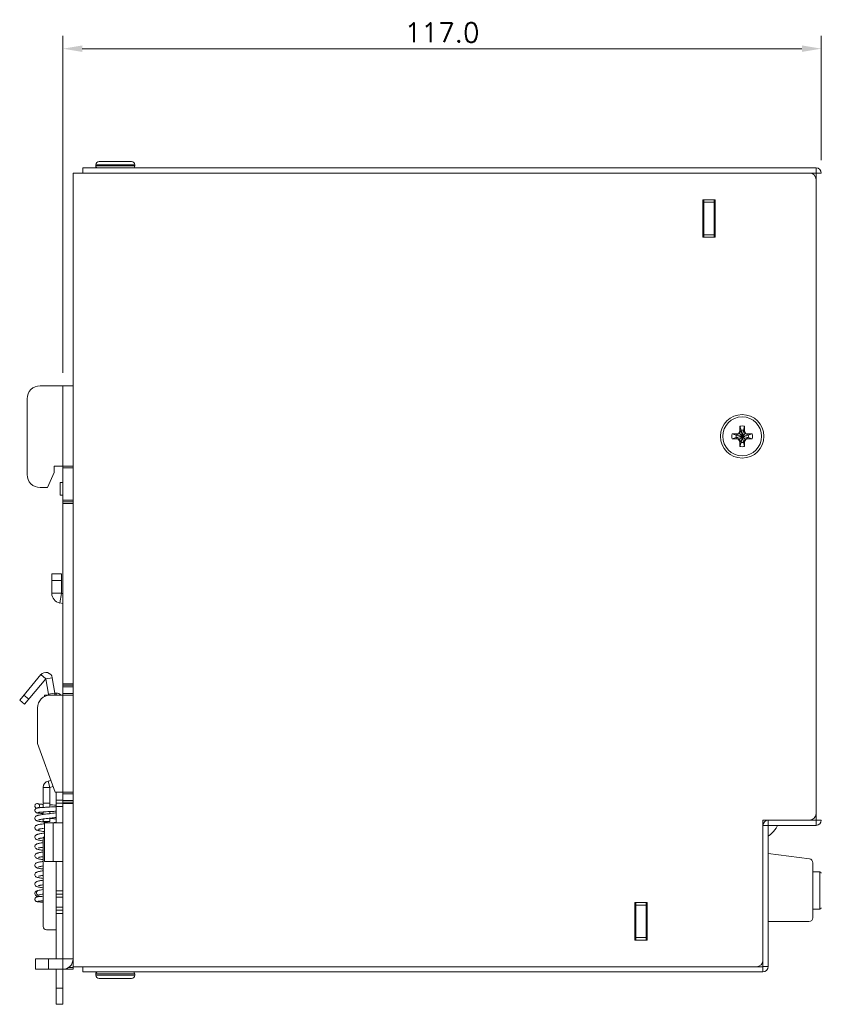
# Model space of a CAD drawing. Header units: inches. Extents: x 13 to 371, y 11 to 179.
# Tile 3 of 19: x 127 to 251, y 27 to 179. Entities that reach past the tile are written whole.
import ezdxf

# ---------------------------------------------------------------- set-up
doc = ezdxf.new("R2010")
doc.units = ezdxf.units.IN
doc.header["$MEASUREMENT"] = 0
doc.layers.add('Dimension', color=2, linetype='Continuous', lineweight=0)
doc.styles.add('ROMANS', font='romans')
doc.dimstyles.new('yutana', dxfattribs={"dimtxt": 3, "dimasz": 3, "dimexe": 2, "dimexo": 2, "dimgap": 1, "dimtad": 1, "dimdec": 1, "dimzin": 0, "dimdsep": 46, "dimtxsty": 'ROMANS', "dimcen": 0.09, "dimclrd": 256, "dimclre": 256, "dimclrt": 256, "dimadec": 0, "dimazin": 0, "dimtp": 0.01, "dimtm": 0.01, "dimtfac": 1, "dimtdec": 1, "dimtmove": 0, "dimatfit": 3, "dimfxl": 1, "dimtolj": 1, "dimtzin": 0, "dimlwd": 0, "dimlwe": 0, "dimarcsym": 0})

# ---------------------------------------------------------------- blocks, each defined once
blk = doc.blocks.new('*D7')
at = {"layer": 'Defpoints', "color": 0}
for p in [(250.71, 174.49), (250.71, 155.3), (133.71, 122.5)]:
    blk.add_point(p, dxfattribs=at)
at = {"layer": 'Dimension', "lineweight": 0}
for p, q in [((133.71, 124.5), (133.71, 176.49)), ((250.71, 157.3), (250.71, 176.49)), ((136.71, 174.49), (247.71, 174.49))]:
    blk.add_line(p, q, dxfattribs=at)
at = {"layer": 'Dimension'}
for points in [[(136.71, 174.99), (136.71, 173.99), (133.71, 174.49)], [(247.71, 174.99), (247.71, 173.99), (250.71, 174.49)]]:
    blk.add_solid(points, dxfattribs=at)
at = {"layer": 'Dimension', "insert": (192.21, 176.99), "char_height": 3, "attachment_point": 5, "style": 'ROMANS'}
blk.add_mtext('\\A1;117.0', dxfattribs=at)

msp = doc.modelspace()

# ---------------------------------------------------------------- linework, layer by layer
at = {"layer": 'Dimension', "color": 0}
for p, q in [((138.81, 156.4), (138.81, 156.6)), ((138.81, 156.4), (138.81, 156.6)), ((138.81, 156.6), (144.81, 156.6)), ((139.31, 157.1), (144.31, 157.1)), ((144.81, 156.4), (144.81, 156.6)), ((144.81, 156.4), (144.81, 156.6)), ((135.31, 155.3), (135.31, 32.9)), ((135.31, 155.3), (250.71, 155.3)), ((136.81, 155.3), (136.81, 156.1)), ((136.81, 156.1), (249.91, 156.1)), ((144.81, 156.4), (138.81, 156.4)), ((249.91, 156.1), (249.91, 54.7)), ((232.46, 145.4), (232.46, 151.2)), ((232.46, 151.2), (234.36, 151.2)), ((232.46, 150.9), (232.61, 150.9)), ((232.61, 151.2), (232.61, 150.8)), ((234.21, 150.8), (232.61, 150.8)), ((234.21, 151.2), (234.21, 150.8)), ((234.36, 151.2), (234.36, 145.4)), ((232.46, 150.1), (232.61, 150.1)), ((232.61, 147.22), (232.46, 147.22)), ((232.61, 146.97), (232.46, 146.97)), ((234.21, 145.8), (232.61, 145.8)), ((234.36, 145.4), (232.46, 145.4)), ((232.61, 145.78), (232.61, 145.4)), ((234.21, 145.78), (234.21, 145.4)), ((130.21, 122.5), (135.31, 122.5)), ((133.71, 122.5), (133.71, 110.1)), ((128.21, 108.8), (128.21, 120.5)), ((237.94, 115.16), (238.14, 115.51)), ((238.33, 115.59), (238.07, 115.14)), ((238.14, 115.51), (238.14, 116.25)), ((238.14, 116.25), (238.33, 115.63)), ((238.14, 115.51), (238.33, 115.59)), ((238.33, 115.63), (238.33, 115.59)), ((238.7, 115.63), (238.33, 113.76)), ((238.33, 115.63), (238.7, 113.76)), ((238.7, 115.59), (238.33, 113.8)), ((238.33, 115.59), (238.7, 113.8)), ((238.88, 116.25), (238.7, 115.63)), ((238.7, 115.59), (238.7, 115.63)), ((238.88, 115.51), (238.7, 115.59)), ((238.96, 115.14), (238.7, 115.59)), ((238.88, 116.25), (238.88, 115.51)), ((238.88, 115.51), (239.09, 115.16)), ((236.96, 115.07), (237.7, 115.07)), ((236.96, 115.07), (237.58, 114.88)), ((236.96, 114.33), (237.58, 114.51)), ((237.7, 114.33), (236.96, 114.33)), ((237.58, 114.51), (239.44, 114.88)), ((237.62, 114.88), (237.58, 114.88)), ((237.58, 114.88), (239.44, 114.51)), ((237.58, 114.51), (237.62, 114.51)), ((238.07, 115.14), (237.62, 114.88)), ((237.7, 115.07), (237.62, 114.88)), ((237.62, 114.51), (239.41, 114.88)), ((237.62, 114.88), (239.41, 114.51)), ((237.62, 114.51), (238.07, 114.25)), ((237.7, 114.33), (237.62, 114.51)), ((237.7, 115.07), (237.94, 115.16)), ((237.94, 114.23), (237.7, 114.33)), ((237.94, 115.16), (238.07, 115.14)), ((237.94, 114.23), (238.07, 114.25)), ((238.14, 113.88), (237.94, 114.23)), ((238.07, 114.25), (238.96, 115.14)), ((238.07, 115.14), (238.96, 114.25)), ((238.07, 114.25), (238.33, 113.8)), ((238.7, 113.8), (238.96, 114.25)), ((239.09, 114.23), (238.88, 113.88)), ((239.09, 115.16), (238.96, 115.14)), ((239.41, 114.88), (238.96, 115.14)), ((238.96, 114.25), (239.41, 114.51)), ((239.09, 114.23), (238.96, 114.25)), ((239.09, 115.16), (239.33, 115.07)), ((239.33, 114.33), (239.09, 114.23)), ((239.33, 115.07), (240.07, 115.07)), ((239.33, 115.07), (239.41, 114.88)), ((239.33, 114.33), (239.41, 114.51)), ((240.07, 114.33), (239.33, 114.33)), ((239.44, 114.88), (239.41, 114.88)), ((239.41, 114.51), (239.44, 114.51)), ((240.07, 115.07), (239.44, 114.88)), ((240.07, 114.33), (239.44, 114.51)), ((238.14, 113.88), (238.33, 113.8)), ((238.14, 113.14), (238.14, 113.88)), ((238.14, 113.14), (238.33, 113.76)), ((238.33, 113.8), (238.33, 113.76)), ((238.88, 113.88), (238.7, 113.8)), ((238.7, 113.76), (238.7, 113.8)), ((238.88, 113.14), (238.7, 113.76)), ((238.88, 113.88), (238.88, 113.14)), ((132.41, 110.1), (132.41, 109.1)), ((132.41, 110.1), (135.31, 110.1)), ((133.71, 74.8), (133.71, 110.1)), ((135.31, 109.85), (133.71, 109.85)), ((132.41, 109.1), (131.34, 106.8)), ((131.34, 106.8), (130.21, 106.8)), ((133.31, 105.6), (133.31, 107.6)), ((133.71, 107.6), (133.31, 107.6)), ((133.71, 105.6), (133.31, 105.6)), ((135.31, 104.85), (133.71, 104.85)), ((133.71, 104.6), (135.31, 104.6)), ((133.71, 104.35), (135.31, 104.35)), ((132.01, 90.49), (132.01, 93.48)), ((132.01, 93.48), (133.51, 93.48)), ((133.51, 93.48), (133.51, 90.49)), ((132.01, 92.48), (133.51, 92.48)), ((133.51, 90.49), (132.01, 90.49)), ((133.53, 90.48), (133.27, 89)), ((133.71, 90.44), (133.53, 90.48)), ((133.71, 88.92), (133.27, 89)), ((130.34, 77.94), (127.07, 74.03)), ((130.34, 77.94), (131.11, 77.29)), ((132.09, 77.47), (131.11, 77.29)), ((132.09, 77.47), (132.51, 75.1)), ((131.11, 77.29), (127.83, 73.39)), ((131.53, 74.92), (131.11, 77.29)), ((133.71, 76.55), (135.31, 76.55)), ((133.71, 76.3), (135.31, 76.3)), ((135.31, 76.05), (133.71, 76.05)), ((128.48, 74.16), (127.71, 74.8)), ((130.91, 74.8), (130.91, 74.56)), ((131.56, 74.8), (130.91, 74.8)), ((131.53, 74.92), (132.51, 75.1)), ((131.81, 74.8), (135.31, 74.8)), ((132.51, 74.8), (132.51, 75.1)), ((132.71, 75.1), (132.51, 75.1)), ((132.71, 75.1), (132.71, 74.8)), ((135.31, 75.05), (133.71, 75.05)), ((133.71, 59.8), (133.71, 74.8)), ((127.83, 73.39), (127.07, 74.03)), ((129.81, 72.8), (129.81, 67.3)), ((129.81, 67.3), (132.56, 59.8)), ((131.45, 61.53), (131.89, 61.64)), ((131.45, 61.53), (131.71, 60.56)), ((130.71, 60.56), (130.71, 57.46)), ((130.71, 60.56), (131.71, 60.56)), ((131.71, 60.56), (132.23, 60.7)), ((131.71, 60.56), (131.71, 57.52)), ((132.56, 59.8), (135.31, 59.8)), ((132.71, 59.8), (132.71, 55.1)), ((133.71, 32.5), (133.71, 59.8)), ((135.31, 59.55), (133.71, 59.55)), ((129.81, 58.05), (129.91, 58.02)), ((130.71, 58.1), (131.71, 58.1)), ((132.14, 57.85), (131.71, 57.87)), ((132.71, 58.6), (133.71, 58.6)), ((133.71, 58.1), (132.71, 58.1)), ((135.31, 58.55), (133.71, 58.55)), ((133.71, 58.3), (135.31, 58.3)), ((133.71, 58.05), (135.31, 58.05)), ((129.41, 57.7), (129.41, 57.7)), ((129.41, 57), (129.41, 57)), ((129.92, 56.69), (129.91, 56.68)), ((130.11, 57.7), (130.11, 57.7)), ((130.58, 56.75), (130.71, 56.76)), ((130.71, 56.76), (130.9, 56.78)), ((130.71, 56.38), (130.71, 56.76)), ((130.9, 56.78), (131.14, 56.79)), ((131.35, 57.5), (131.03, 57.48)), ((131.14, 56.79), (131.41, 56.81)), ((131.41, 56.81), (131.7, 56.82)), ((131.7, 56.82), (132.02, 56.84)), ((131.71, 56.51), (131.71, 56.82)), ((132.26, 57.56), (131.98, 57.54)), ((132.02, 56.84), (132.35, 56.86)), ((132.51, 57.57), (132.26, 57.56)), ((132.71, 57.58), (132.51, 57.57)), ((133.71, 57.6), (132.71, 57.6)), ((130.71, 55.3), (130.71, 55.68)), ((130.71, 55.3), (131.71, 55.3)), ((130.76, 55.2), (130.94, 55.17)), ((130.91, 54.96), (130.87, 54.95)), ((130.91, 55.1), (130.91, 49.1)), ((133.71, 55.1), (130.91, 55.1)), ((131.47, 55.78), (132.06, 55.85)), ((131.64, 55.8), (131.71, 55.8)), ((131.71, 55.81), (131.71, 55.3)), ((132.38, 55.14), (132.18, 55.11)), ((132.25, 55.1), (132.25, 49.1)), ((132.56, 55.16), (132.38, 55.14)), ((132.71, 55.18), (132.56, 55.16)), ((250.71, 55.5), (241.71, 55.5)), ((241.71, 55.5), (241.71, 32.92)), ((242.51, 54.68), (241.71, 54.68)), ((242.51, 54.68), (242.51, 32.92)), ((242.53, 54.7), (242.53, 55.5)), ((249.91, 54.7), (242.53, 54.7)), ((129.63, 53.99), (129.63, 54)), ((130.71, 52.6), (130.71, 39.1)), ((248.89, 49.53), (242.51, 50.38)), ((133.71, 49.1), (130.91, 49.1)), ((132.71, 49.1), (132.71, 34.1)), ((249.41, 40.45), (249.41, 48.93)), ((250.51, 47.52), (249.41, 47.52)), ((250.51, 47.52), (250.51, 41.77)), ((129.89, 44.64), (129.89, 44.64)), ((133.71, 44.6), (132.71, 44.6)), ((133.71, 44.1), (132.71, 44.1)), ((130.04, 43.96), (130.04, 43.96)), ((130.58, 43.06), (130.71, 43.07)), ((132.71, 43.6), (133.71, 43.6)), ((221.96, 42.8), (223.86, 42.8)), ((221.96, 37), (221.96, 42.8)), ((222.11, 42.8), (222.11, 42.4)), ((223.71, 42.8), (223.71, 37)), ((223.86, 42.8), (223.86, 37)), ((132.71, 42.1), (133.71, 42.1)), ((133.71, 41.6), (132.71, 41.6)), ((133.71, 41.1), (132.71, 41.1)), ((223.71, 42.4), (222.11, 42.4)), ((250.51, 41.77), (249.41, 41.77)), ((222.11, 40.87), (221.96, 40.87)), ((222.11, 40.52), (221.96, 40.52)), ((222.11, 40.15), (221.96, 40.15)), ((223.86, 40.69), (223.71, 40.69)), ((223.71, 40.54), (223.86, 40.54)), ((248.81, 39.85), (242.51, 39.85)), ((131.21, 38.6), (132.71, 38.6)), ((222.11, 39.35), (221.96, 39.35)), ((221.96, 39), (222.11, 39)), ((223.86, 39.35), (223.71, 39.35)), ((223.86, 39.2), (223.71, 39.2)), ((223.86, 37), (221.96, 37)), ((223.71, 37.4), (222.11, 37.4)), ((222.11, 37.38), (222.11, 37)), ((129.51, 34.1), (129.51, 32.5)), ((129.51, 34.1), (135.31, 34.1)), ((131.51, 34.1), (131.51, 32.5)), ((135.31, 33.75), (135.26, 33.75)), ((133.71, 32.5), (129.51, 32.5)), ((132.71, 32.5), (132.71, 27.1)), ((133.71, 32.5), (135.31, 32.5)), ((133.71, 32.5), (133.71, 27.1)), ((134.54, 32.75), (135.31, 32.75)), ((135.31, 32.9), (135.31, 32.5)), ((241.69, 32.9), (135.31, 32.9)), ((136.81, 32.9), (136.81, 32.1)), ((241.69, 32.1), (136.81, 32.1)), ((241.69, 32.1), (241.69, 32.9)), ((242.51, 32.92), (241.71, 32.92)), ((138.81, 31.8), (144.81, 31.8)), ((138.81, 31.8), (138.81, 31.6)), ((138.81, 31.8), (138.81, 31.6)), ((144.81, 31.6), (138.81, 31.6)), ((144.31, 31.1), (139.31, 31.1)), ((144.81, 31.8), (144.81, 31.6)), ((144.81, 31.8), (144.81, 31.6)), ((132.71, 29.6), (133.71, 29.6)), ((132.71, 27.1), (133.71, 27.1))]:
    msp.add_line(p, q, dxfattribs=at)
for points, const_width in [([(232.61, 150.8), (232.61, 145.78)], 0.168), ([(234.21, 150.8), (234.21, 145.78)], 0.168), ([(232.46, 146.4), (232.61, 146.4)], 0.042), ([(222.11, 42.4), (222.11, 37.38)], 0.168)]:
    msp.add_lwpolyline(points, dxfattribs=dict(at, const_width=const_width))
for points in [[(129.41, 57.7), (129.43, 57.8), (129.47, 57.89), (129.53, 57.96), (129.62, 58.02), (129.71, 58.05), (129.81, 58.05)], [(129.91, 58.02), (129.99, 57.96), (130.05, 57.89), (130.1, 57.8), (130.11, 57.7)], [(130.71, 57.93), (130.57, 57.94), (130.48, 57.95), (130.39, 57.96), (130.31, 57.96), (130.23, 57.97), (130.17, 57.98), (130.1, 57.98), (130.05, 57.99), (130, 57.99), (129.96, 58), (129.93, 58), (129.92, 58.01)], [(132.71, 57.81), (132.59, 57.82), (132.45, 57.83), (132.14, 57.85)], [(129.41, 57.7), (129.42, 57.63), (129.45, 57.54), (129.5, 57.46), (129.56, 57.41), (129.62, 57.37), (129.68, 57.35), (129.68, 57.35)], [(129.7, 57.36), (129.62, 57.38), (129.53, 57.43), (129.47, 57.51), (129.43, 57.6), (129.41, 57.7)], [(130.72, 57.46), (130.58, 57.46), (130.45, 57.45), (130.33, 57.44), (130.22, 57.43), (130.12, 57.42), (130.03, 57.41), (129.95, 57.4), (129.89, 57.39), (129.83, 57.38), (129.78, 57.37), (129.73, 57.36), (129.68, 57.35), (129.63, 57.33), (129.56, 57.29), (129.5, 57.23), (129.45, 57.16), (129.42, 57.07), (129.41, 57)], [(129.41, 57), (129.42, 56.93), (129.45, 56.84), (129.5, 56.76), (129.56, 56.71), (129.62, 56.67), (129.68, 56.65), (129.72, 56.64), (129.77, 56.62), (129.82, 56.61), (129.88, 56.6), (129.94, 56.59), (130.02, 56.58), (130.1, 56.57), (130.2, 56.56), (130.31, 56.55), (130.42, 56.54), (130.55, 56.53), (130.71, 56.52)], [(129.91, 56.68), (129.81, 56.65), (129.71, 56.65), (129.62, 56.68), (129.53, 56.73), (129.47, 56.81), (129.43, 56.9), (129.41, 57)], [(130.86, 56.4), (130.69, 56.38), (130.53, 56.36), (130.39, 56.34), (130.26, 56.31), (130.14, 56.29), (130.03, 56.27), (129.94, 56.25), (129.85, 56.23), (129.78, 56.21), (129.71, 56.18), (129.64, 56.15), (129.57, 56.11), (129.51, 56.05), (129.46, 55.97), (129.42, 55.87), (129.41, 55.79)], [(129.9, 56.69), (129.9, 56.69), (129.9, 56.69), (129.91, 56.69), (129.93, 56.69), (129.97, 56.7), (130.01, 56.7), (130.06, 56.71), (130.11, 56.72), (130.17, 56.72), (130.24, 56.73), (130.32, 56.73), (130.4, 56.74), (130.49, 56.75), (130.58, 56.75)], [(130.11, 57.7), (130.1, 57.6), (130.05, 57.51), (129.99, 57.43), (129.93, 57.4)], [(131.03, 57.48), (130.87, 57.47), (130.72, 57.46)], [(131.89, 56.53), (131.66, 56.5), (131.44, 56.47), (131.23, 56.45), (131.04, 56.42), (130.86, 56.4)], [(131.98, 57.54), (131.68, 57.52), (131.35, 57.5)], [(132.71, 56.63), (132.61, 56.62), (132.37, 56.59), (132.13, 56.56), (131.89, 56.53)], [(132.35, 56.86), (132.51, 56.87), (132.71, 56.88)], [(129.41, 55.79), (129.42, 55.71), (129.46, 55.61), (129.51, 55.53), (129.58, 55.47), (129.65, 55.43), (129.72, 55.4), (129.79, 55.38), (129.87, 55.35), (129.95, 55.33), (130.06, 55.31), (130.17, 55.29), (130.3, 55.27), (130.44, 55.24), (130.59, 55.22), (130.76, 55.2)], [(130.87, 54.95), (130.68, 54.93), (130.51, 54.9), (130.35, 54.88), (130.21, 54.86), (130.09, 54.83), (129.98, 54.81), (129.88, 54.79), (129.8, 54.76), (129.72, 54.74), (129.65, 54.7), (129.58, 54.66), (129.51, 54.6), (129.46, 54.52), (129.42, 54.42), (129.41, 54.34)], [(129.98, 55.54), (129.97, 55.54), (129.98, 55.54), (130, 55.55), (130.04, 55.56), (130.1, 55.57), (130.17, 55.59), (130.25, 55.61), (130.34, 55.62), (130.45, 55.64), (130.57, 55.66), (130.69, 55.68)], [(130.69, 55.68), (130.83, 55.7), (130.97, 55.72), (131.13, 55.74), (131.3, 55.76), (131.47, 55.78)], [(130.94, 55.17), (131.13, 55.15), (131.34, 55.12), (131.57, 55.1)], [(132.71, 55.66), (132.54, 55.68), (132.33, 55.71), (132.11, 55.73), (131.71, 55.78)], [(132.06, 55.85), (132.26, 55.87), (132.47, 55.9), (132.68, 55.92), (132.71, 55.93)], [(242.51, 53.05), (242.85, 53.29), (243.36, 53.77), (243.73, 54.28), (243.94, 54.7)], [(129.41, 54.34), (129.42, 54.27), (129.45, 54.17), (129.51, 54.09), (129.57, 54.03), (129.63, 53.99)], [(130.91, 53.51), (130.85, 53.5), (130.66, 53.47), (130.48, 53.45), (130.33, 53.43), (130.19, 53.4), (130.07, 53.38), (129.97, 53.36), (129.88, 53.34), (129.79, 53.31), (129.72, 53.29), (129.65, 53.25), (129.58, 53.21), (129.51, 53.15), (129.46, 53.07), (129.42, 52.97), (129.41, 52.89)], [(129.63, 54), (129.74, 53.94), (129.88, 53.9), (130.03, 53.86), (130.21, 53.83), (130.41, 53.8), (130.63, 53.77), (130.85, 53.73), (130.91, 53.73)], [(129.75, 53.95), (129.65, 53.98), (129.63, 53.99)], [(130.09, 54.12), (130.09, 54.11), (130.02, 54.03), (129.94, 53.98), (129.85, 53.95), (129.75, 53.95)], [(129.98, 54.09), (129.98, 54.09), (129.98, 54.09), (130, 54.1), (130.04, 54.11), (130.1, 54.13), (130.18, 54.14), (130.28, 54.16), (130.39, 54.18), (130.52, 54.2), (130.66, 54.22), (130.82, 54.25), (130.91, 54.26)], [(129.41, 52.89), (129.42, 52.81), (129.46, 52.71), (129.52, 52.63), (129.58, 52.57), (129.65, 52.53), (129.72, 52.5), (129.79, 52.48), (129.87, 52.45), (129.95, 52.43), (130.04, 52.41), (130.15, 52.39), (130.27, 52.37), (130.4, 52.35), (130.54, 52.33), (130.69, 52.31), (130.71, 52.3)], [(130.71, 52.03), (130.57, 52.01), (130.4, 51.99), (130.25, 51.96), (130.12, 51.94), (130, 51.92), (129.9, 51.89), (129.81, 51.87), (129.73, 51.84), (129.66, 51.81), (129.59, 51.77), (129.52, 51.71), (129.46, 51.62), (129.42, 51.52), (129.41, 51.44)], [(129.97, 52.64), (129.98, 52.64), (130, 52.65), (130.03, 52.66), (130.09, 52.67), (130.16, 52.69), (130.25, 52.71), (130.35, 52.72), (130.46, 52.74), (130.59, 52.76), (130.73, 52.78), (130.76, 52.79)], [(129.41, 51.44), (129.42, 51.36), (129.46, 51.26), (129.52, 51.18), (129.59, 51.12), (129.66, 51.08), (129.73, 51.05), (129.81, 51.02), (129.91, 50.99), (130.02, 50.97), (130.14, 50.94), (130.29, 50.92), (130.44, 50.89), (130.61, 50.87), (130.71, 50.85)], [(130.71, 50.58), (130.71, 50.58), (130.55, 50.56), (130.4, 50.54), (130.26, 50.51), (130.14, 50.49), (130.03, 50.47), (129.93, 50.45), (129.85, 50.43), (129.77, 50.4), (129.7, 50.38), (129.64, 50.35), (129.57, 50.3), (129.51, 50.24), (129.45, 50.16), (129.42, 50.06), (129.41, 49.99)], [(129.97, 51.19), (129.97, 51.19), (129.99, 51.2), (130.03, 51.21), (130.09, 51.22), (130.17, 51.24), (130.27, 51.26), (130.39, 51.28), (130.52, 51.3), (130.67, 51.32), (130.71, 51.33)], [(129.41, 49.99), (129.42, 49.92), (129.46, 49.82), (129.52, 49.73), (129.59, 49.67), (129.66, 49.63), (129.74, 49.59), (129.82, 49.57), (129.91, 49.54), (130.02, 49.52), (130.14, 49.49), (130.27, 49.47), (130.43, 49.44), (130.61, 49.42), (130.71, 49.4)], [(130.71, 49.13), (130.56, 49.11), (130.41, 49.09), (130.28, 49.07), (130.16, 49.05), (130.05, 49.03), (129.96, 49.01), (129.87, 48.98), (129.79, 48.96), (129.72, 48.94), (129.65, 48.9), (129.58, 48.86), (129.51, 48.8), (129.46, 48.72), (129.42, 48.62), (129.41, 48.54)], [(129.97, 49.74), (129.98, 49.74), (130, 49.75), (130.03, 49.76), (130.09, 49.77), (130.16, 49.79), (130.25, 49.81), (130.35, 49.82), (130.47, 49.84), (130.6, 49.86), (130.71, 49.88)], [(129.41, 48.54), (129.42, 48.47), (129.45, 48.37), (129.51, 48.29), (129.57, 48.23), (129.64, 48.19), (129.7, 48.16), (129.77, 48.13), (129.84, 48.11), (129.92, 48.09), (130.01, 48.07), (130.11, 48.05), (130.22, 48.03), (130.34, 48.01), (130.48, 47.99), (130.62, 47.97), (130.71, 47.95)], [(130.71, 47.68), (130.54, 47.66), (130.38, 47.63), (130.23, 47.61), (130.1, 47.59), (129.99, 47.56), (129.89, 47.54), (129.8, 47.51), (129.72, 47.49), (129.65, 47.45), (129.58, 47.41), (129.51, 47.35), (129.45, 47.26), (129.42, 47.16), (129.41, 47.09)], [(129.41, 47.09), (129.42, 47.01), (129.46, 46.91), (129.52, 46.83), (129.58, 46.77), (129.65, 46.73), (129.72, 46.7), (129.8, 46.67), (129.88, 46.65), (129.98, 46.63), (130.08, 46.6), (130.2, 46.58), (130.34, 46.56), (130.49, 46.54), (130.66, 46.51), (130.71, 46.5)], [(129.97, 48.29), (129.98, 48.29), (129.99, 48.3), (130.03, 48.31), (130.08, 48.32), (130.15, 48.34), (130.23, 48.35), (130.33, 48.37), (130.44, 48.39), (130.56, 48.41), (130.69, 48.43), (130.71, 48.43)], [(130.71, 46.23), (130.71, 46.23), (130.55, 46.21), (130.4, 46.19), (130.27, 46.17), (130.15, 46.14), (130.04, 46.12), (129.94, 46.1), (129.85, 46.08), (129.78, 46.06), (129.71, 46.03), (129.64, 46), (129.57, 45.96), (129.51, 45.9), (129.45, 45.82), (129.42, 45.72), (129.41, 45.64)], [(129.41, 45.64), (129.42, 45.56), (129.46, 45.46), (129.52, 45.38), (129.58, 45.32), (129.65, 45.28), (129.72, 45.25), (129.79, 45.23), (129.87, 45.2), (129.96, 45.18), (130.06, 45.16), (130.17, 45.14), (130.3, 45.12), (130.44, 45.09), (130.6, 45.07), (130.71, 45.05)], [(129.97, 46.84), (129.98, 46.84), (130, 46.85), (130.03, 46.86), (130.09, 46.87), (130.16, 46.89), (130.24, 46.91), (130.34, 46.92), (130.45, 46.94), (130.57, 46.96), (130.69, 46.98), (130.71, 46.98)], [(129.89, 44.64), (129.83, 44.62), (129.75, 44.6), (129.69, 44.57), (129.62, 44.54), (129.56, 44.5), (129.5, 44.44), (129.45, 44.37), (129.42, 44.27), (129.41, 44.2)], [(129.41, 44.2), (129.42, 44.12), (129.45, 44.03), (129.51, 43.94), (129.58, 43.88), (129.66, 43.84), (129.73, 43.8), (129.81, 43.78), (129.9, 43.76), (130, 43.74), (130.09, 43.72)], [(129.65, 44.3), (129.66, 44.4), (129.7, 44.49), (129.76, 44.56), (129.83, 44.62), (129.89, 44.64)], [(130.04, 43.96), (130.01, 43.95), (129.92, 43.95), (129.83, 43.98), (129.76, 44.03), (129.7, 44.11), (129.66, 44.2), (129.65, 44.3)], [(130.71, 44.78), (130.68, 44.78), (130.45, 44.75), (130.24, 44.71), (130.05, 44.68), (129.89, 44.64)], [(129.97, 45.39), (129.98, 45.39), (130, 45.4), (130.04, 45.41), (130.09, 45.42), (130.16, 45.44), (130.24, 45.46), (130.34, 45.47), (130.45, 45.49), (130.57, 45.51), (130.69, 45.53), (130.71, 45.53)], [(130.04, 43.96), (130.15, 43.99), (130.33, 44.02), (130.54, 44.06), (130.71, 44.08)], [(130.71, 43.77), (130.62, 43.76), (130.5, 43.75), (130.39, 43.75), (130.29, 43.74), (130.2, 43.73), (130.12, 43.72), (130.04, 43.72), (129.97, 43.71), (129.91, 43.7), (129.86, 43.69), (129.81, 43.68), (129.76, 43.68), (129.72, 43.67), (129.67, 43.65), (129.62, 43.63), (129.56, 43.59), (129.5, 43.54), (129.45, 43.46), (129.42, 43.37), (129.41, 43.3)], [(129.41, 43.3), (129.42, 43.23), (129.45, 43.14), (129.5, 43.07), (129.56, 43.01), (129.62, 42.97), (129.68, 42.95), (129.72, 42.94), (129.77, 42.93), (129.82, 42.92), (129.87, 42.91), (129.93, 42.9), (130, 42.9), (130.07, 42.89), (130.16, 42.88), (130.26, 42.87), (130.36, 42.86), (130.47, 42.85), (130.6, 42.85), (130.71, 42.84)], [(129.9, 42.99), (129.9, 42.99), (129.91, 42.99), (129.93, 43), (129.96, 43), (130, 43.01), (130.05, 43.01), (130.11, 43.02), (130.17, 43.03), (130.24, 43.03), (130.31, 43.04), (130.4, 43.05), (130.49, 43.05), (130.58, 43.06)], [(129.97, 43.94), (129.97, 43.94), (129.98, 43.94), (130, 43.95), (130.04, 43.96)]]:
    msp.add_lwpolyline(points, dxfattribs=at)
for radius in [3.35, 3]:
    msp.add_circle((238.51, 114.7), radius, dxfattribs=at)
for centre, radius, start, end in [((139.31, 156.6), 0.5, 90, 180), ((144.31, 156.6), 0.5, 0, 90), ((139.11, 156.4), 0.3, 180, 270), ((144.51, 156.4), 0.3, 270, 0), ((248.91, 154.3), 1, 0, 90), ((249.91, 155.3), 0.8, 0, 90), ((130.21, 120.5), 2, 90, 180), ((238.51, 114.7), 1.6, 76.6293, 103.3707), ((238.51, 114.7), 0.95, 78.7706, 101.2294), ((238.51, 114.7), 1.6, 166.6293, 193.3707), ((238.51, 114.7), 0.95, 168.7706, 191.2294), ((238.51, 114.7), 0.95, 348.7706, 11.2294), ((238.51, 114.7), 1.6, 346.6293, 13.3707), ((238.51, 114.7), 1.6, 256.6293, 283.3707), ((238.51, 114.7), 0.95, 258.7706, 281.2294), ((130.21, 108.8), 2, 180, 270), ((133.53, 90.49), 1.52, 180, 260), ((133.53, 90.49), 0.0179, 180, 260), ((131.11, 77.29), 1, 10, 140), ((131.81, 72.8), 2, 90, 180), ((132.51, 75.1), 1, 190, 197.715), ((132.71, 74.1), 1, 44.4906, 90), ((131.71, 60.56), 1, 105, 180), ((248.91, 56.5), 1, 270, 0), ((242.53, 54.68), 0.816, 90, 180), ((242.53, 54.68), 0.0159, 90, 180), ((249.91, 55.5), 0.8, 270, 0), ((131.21, 52.6), 0.5, 126.9801, 180), ((248.81, 48.93), 0.6, 0, 82.4054), ((250.51, 47.32), 0.2, 0, 90), ((250.51, 41.97), 0.2, 270, 0), ((248.81, 40.45), 0.6, 270, 0), ((131.21, 39.1), 0.5, 180, 270), ((133.71, 34.1), 1.6, 270, 0), ((240.71, 33.9), 1, 270, 0), ((139.11, 31.8), 0.3, 90, 180), ((144.51, 31.8), 0.3, 0, 90), ((241.69, 32.92), 0.825, 270, 0), ((241.69, 32.92), 0.025, 270, 0), ((139.31, 31.6), 0.5, 180, 270), ((144.31, 31.6), 0.5, 270, 0)]:
    msp.add_arc(centre, radius, start, end, dxfattribs=at)

# ---------------------------------------------------------------- dimensions: what is measured, and where the dimension line sits
at = {"layer": 'Dimension'}
dim = msp.add_linear_dim(base=(250.71, 174.49), p1=(133.71, 122.5), p2=(250.71, 155.3), dimstyle='yutana', override={"dimcen": 20.106493}, dxfattribs=at)
dim.commit()
dim.dimension.update_dxf_attribs({"geometry": '*D7', "text_midpoint": (192.21, 176.99)})

doc.saveas('drawing.dxf')
